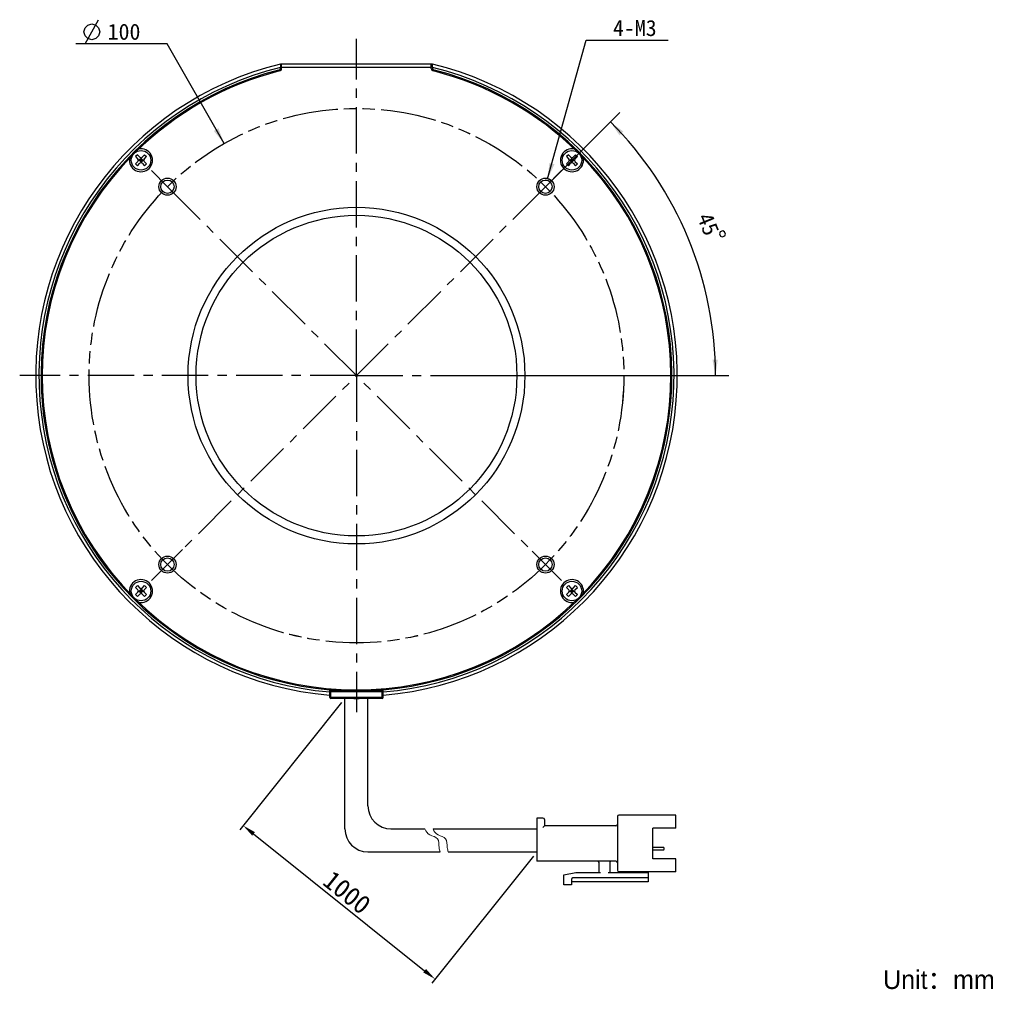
# Model space of a CAD drawing. Header units: millimetres. Extents: x 73 to 257, y 4 to 276.
# Tile 1 of 6: x 73 to 257, y 4 to 185. Entities that reach past the tile are written whole.
import ezdxf
from ezdxf.enums import TextEntityAlignment as Align

# ---------------------------------------------------------------- set-up
doc = ezdxf.new("R2010")
doc.units = ezdxf.units.MM
doc.header["$LTSCALE"] = 23.1
doc.header["$PDMODE"] = 3
doc.header["$PDSIZE"] = 8
doc.linetypes.add('CENTER', pattern=[0.6, 0.375, -0.075, 0.075, -0.075])
doc.linetypes.add('PHANTOM', pattern=[0.8, 0.45, -0.05, 0.1, -0.05, 0.1, -0.05])
doc.layers.get('0').update_dxf_attribs({"linetype": 'CONTINUOUS'})
doc.layers.get('Defpoints').update_dxf_attribs({"linetype": 'CONTINUOUS', "lineweight": 18})
for name, color, linetype in [('00_COMPONENTS', 7, 'CONTINUOUS'), ('03_ALL_AXES', 7, 'CONTINUOUS'), ('07_ALL_HOLES', 7, 'CONTINUOUS'), ('50_ALL_DETAILS', 7, 'CONTINUOUS'), ('51__DRAFT_DIMS', 7, 'CONTINUOUS')]:
    doc.layers.add(name, color=color, linetype=linetype)
for name, color, linetype, lineweight in [('标注', 3, 'CONTINUOUS', 25), ('粗实线', 7, 'CONTINUOUS', 30), ('细实线', 7, 'CONTINUOUS', 15)]:
    doc.layers.add(name, color=color, linetype=linetype, lineweight=lineweight)
doc.styles.get("Standard").update_dxf_attribs({"font": 'simfang.ttf'})
doc.dimstyles.new('CST Standard', dxfattribs={"dimtxt": 3.5, "dimasz": 2.5, "dimexe": 1, "dimexo": 1, "dimgap": 0.6, "dimtad": 1, "dimtoh": 1, "dimdsep": 46, "dimtxsty": 'STANDARD', "dimcen": -2.5, "dimdle": 5, "dimadec": 1, "dimazin": 2, "dimtfac": 1, "dimtofl": 0, "dimtmove": 0, "dimatfit": 0, "dimfxl": 1, "dimtolj": 1, "dimarcsym": 0})
doc.dimstyles.new('DIMSTYLE_2', dxfattribs={"dimtxt": 3, "dimasz": 3, "dimexe": 2.5, "dimexo": 0.5, "dimtad": 1, "dimdsep": 46, "dimtxsty": 'STANDARD', "dimblk": '_FILLED', "dimblk1": '_FILLED', "dimblk2": '_FILLED', "dimcen": 0.09, "dimclrt": 3, "dimazin": 2, "dimtp": 0.1, "dimtm": 0.1, "dimtfac": 1, "dimtofl": 0, "dimtmove": 0, "dimatfit": 1, "dimldrblk": '_FILLED', "dimfxl": 1, "dimtolj": 1, "dimarcsym": 0})
doc.dimstyles.new('DIMSTYLE_3', dxfattribs={"dimtxt": 3, "dimasz": 3, "dimexe": 2.5, "dimexo": 0.5, "dimgap": 3, "dimtad": 1, "dimdec": 1, "dimdsep": 46, "dimtxsty": 'STANDARD', "dimblk": '_FILLED', "dimblk1": '_FILLED', "dimblk2": '_FILLED', "dimcen": 0.09, "dimclrt": 3, "dimazin": 2, "dimtp": 0.5, "dimtm": 0.5, "dimtfac": 1, "dimtdec": -1, "dimtofl": 0, "dimtmove": 0, "dimatfit": 3, "dimldrblk": '_FILLED', "dimfxl": 1, "dimtolj": 1, "dimarcsym": 0})
doc.dimstyles.new('DIMSTYLE_4', dxfattribs={"dimtxt": 3, "dimasz": 3, "dimexe": 2.5, "dimexo": 0.5, "dimtad": 1, "dimdsep": 46, "dimtxsty": 'STANDARD', "dimblk": '_FILLED', "dimblk1": '_FILLED', "dimblk2": '_FILLED', "dimcen": 0.09, "dimclrt": 3, "dimazin": 2, "dimtp": 0.3, "dimtm": 0.3, "dimtfac": 1, "dimtofl": 0, "dimtmove": 0, "dimatfit": 1, "dimldrblk": '_FILLED', "dimfxl": 1, "dimtolj": 1, "dimarcsym": 0})

# ---------------------------------------------------------------- blocks, each defined once
blk = doc.blocks.new('_FILLED')
at = {"color": 0, "linetype": 'ByBlock'}
blk.add_solid([(0, 0), (-1, 0.167), (-1, -0.167)], dxfattribs=at)
blk = doc.blocks.new('*D3')
at = {"layer": '51__DRAFT_DIMS', "color": 4}
for p, q in [((171.33, 155.22), (178.55, 181.22)), ((178.55, 181.22), (182.05, 181.22)), ((182.05, 181.22), (193.86, 181.22))]:
    blk.add_line(p, q, dxfattribs=at)
at = {"layer": '51__DRAFT_DIMS', "color": 4, "xscale": 3, "yscale": 3, "zscale": 3, "rotation": 254.4833101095}
blk.add_blockref('_FILLED', (171.33, 155.22), dxfattribs=at)
at = {"layer": '51__DRAFT_DIMS', "color": 3}
blk.add_text('4-M3', height=3, dxfattribs=at).set_placement((183.55, 181.97))
blk = doc.blocks.new('*D4')
at = {"layer": '51__DRAFT_DIMS', "color": 4}
for p, q in [((171.28, 154.13), (184.83, 167.67)), ((157.35, 118.42), (205.23, 118.42))]:
    blk.add_line(p, q, dxfattribs=at)
for start, end in [(22.5, 45), (0, 22.5)]:
    blk.add_arc((135.57, 118.42), 67.16, start, end, dxfattribs=at)
for points in [[(185.49, 164.08), (183.06, 165.91), (184.77, 163.39)], [(202.16, 121.4), (202.73, 118.42), (203.16, 121.43)]]:
    blk.add_solid(points, dxfattribs=at)
at = {"layer": '51__DRAFT_DIMS', "color": 3}
blk.add_text('45', height=3, rotation=-67.5, dxfattribs=at).set_placement((200, 146.19), align=Align.CENTER)
blk = doc.blocks.new('*D5')
at = {"layer": '51__DRAFT_DIMS', "color": 4}
for p, q in [((96.65, 180.52), (83.05, 180.52)), ((100.15, 180.52), (96.65, 180.52)), ((110.8, 161.85), (100.15, 180.52))]:
    blk.add_line(p, q, dxfattribs=at)
at = {"layer": '51__DRAFT_DIMS', "color": 4, "xscale": 3, "yscale": 3, "zscale": 3, "rotation": 299.6918250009}
blk.add_blockref('_FILLED', (110.8, 161.85), dxfattribs=at)
at = {"layer": '51__DRAFT_DIMS', "color": 3}
blk.add_text('100', height=3, dxfattribs=at).set_placement((95.15, 181.27), align=Align.RIGHT)
blk = doc.blocks.new('*D9')
at = {"layer": 'Defpoints', "color": 0}
for p in [(133.41, 58.02), (169.3, 29.3), (150.27, 5.5)]:
    blk.add_point(p, dxfattribs=at)
at = {"layer": '标注', "color": 0, "linetype": 'Continuous', "lineweight": -2, "ltscale": 3}
for p, q in [((132.78, 57.24), (113.75, 33.44)), ((168.68, 28.52), (149.65, 4.72))]:
    blk.add_line(p, q, dxfattribs=at)
at = {"layer": '标注', "color": 9, "linetype": 'Continuous', "lineweight": -2, "ltscale": 3}
blk.add_line((116.32, 32.66), (148.32, 7.07), dxfattribs=at)
at = {"layer": '标注', "color": 9}
for points in [[(116.58, 32.99), (116.06, 32.34), (114.37, 34.22)], [(148.06, 6.74), (148.58, 7.39), (150.27, 5.5)]]:
    blk.add_solid(points, dxfattribs=at)
at = {"layer": '标注', "color": 7, "insert": (133.8, 21.71), "char_height": 3.5, "attachment_point": 5, "rotation": 321.3402}
blk.add_mtext('\\A1;1000{}{{\\H0.7x;}{}}', dxfattribs=at)

msp = doc.modelspace()

# ---------------------------------------------------------------- linework, layer by layer
msp.add_line((135.091, 58.0169), (136.0471, 58.0169))
at = {"layer": '00_COMPONENTS', "color": 7}
for p, q in [((121.369, 176.7123), (121.369, 176.0946)), ((121.569, 176.7123), (121.369, 176.7123)), ((121.369, 176.0941), (121.369, 176.0724)), ((121.569, 175.9168), (121.569, 176.7607)), ((121.569, 176.7607), (149.569, 176.7607)), ((121.569, 176.1607), (149.569, 176.1607)), ((149.569, 175.9168), (149.569, 176.7607)), ((149.769, 176.7123), (149.569, 176.7123)), ((149.769, 176.0946), (149.769, 176.7123)), ((149.769, 176.0724), (149.769, 176.0941)), ((94.5922, 159.7473), (94.2387, 159.3937)), ((94.2387, 159.3937), (94.6983, 158.9341)), ((94.2387, 158.0502), (94.6983, 158.5098)), ((94.5922, 159.7473), (95.0518, 159.2877)), ((94.7861, 158.722), (95.7418, 158.722)), ((95.264, 159.0755), (94.9104, 158.722)), ((94.9104, 158.722), (95.264, 158.3684)), ((95.0872, 158.5452), (95.4407, 158.8988)), ((95.0872, 158.8988), (95.4407, 158.5452)), ((95.264, 158.2442), (95.264, 159.1998)), ((95.264, 159.0755), (95.6175, 158.722)), ((95.6175, 158.722), (95.264, 158.3684)), ((95.4761, 159.2877), (95.9357, 159.7473)), ((95.8296, 158.9341), (96.2893, 159.3937)), ((95.8296, 158.5098), (96.2893, 158.0502)), ((95.9357, 159.7473), (96.2893, 159.3937)), ((175.2024, 159.7473), (174.8488, 159.3937)), ((174.8488, 159.3937), (175.3084, 158.9341)), ((174.8488, 158.0502), (175.3084, 158.5098)), ((175.2024, 159.7473), (175.662, 159.2877)), ((175.3963, 158.722), (176.3519, 158.722)), ((175.8741, 159.0755), (175.5206, 158.722)), ((175.5206, 158.722), (175.8741, 158.3684)), ((175.6974, 158.5452), (176.0509, 158.8988)), ((175.6974, 158.8988), (176.0509, 158.5452)), ((175.8741, 158.2442), (175.8741, 159.1998)), ((175.8741, 159.0755), (176.2277, 158.722)), ((176.2277, 158.722), (175.8741, 158.3684)), ((176.0863, 159.2877), (176.5459, 159.7473)), ((176.4398, 158.9341), (176.8994, 159.3937)), ((176.4398, 158.5098), (176.8994, 158.0502)), ((176.5459, 159.7473), (176.8994, 159.3937)), ((94.2387, 158.0502), (94.5922, 157.6967)), ((94.5922, 157.6967), (95.0518, 158.1563)), ((95.4761, 158.1563), (95.9357, 157.6967)), ((96.2893, 158.0502), (95.9357, 157.6967)), ((174.8488, 158.0502), (175.2024, 157.6967)), ((175.2024, 157.6967), (175.662, 158.1563)), ((176.0863, 158.1563), (176.5459, 157.6967)), ((176.8994, 158.0502), (176.5459, 157.6967)), ((94.5922, 79.1371), (94.2387, 78.7836)), ((94.2387, 78.7836), (94.6983, 78.3239)), ((94.2387, 77.4401), (94.6983, 77.8997)), ((94.2387, 77.4401), (94.5922, 77.0865)), ((94.5922, 79.1371), (95.0518, 78.6775)), ((94.5922, 77.0865), (95.0518, 77.5461)), ((94.7861, 78.1118), (95.7418, 78.1118)), ((95.264, 78.4654), (94.9104, 78.1118)), ((94.9104, 78.1118), (95.264, 77.7583)), ((95.0872, 78.2886), (95.4407, 77.935)), ((95.0872, 77.935), (95.4407, 78.2886)), ((95.264, 77.634), (95.264, 78.5896)), ((95.264, 78.4654), (95.6175, 78.1118)), ((95.6175, 78.1118), (95.264, 77.7583)), ((95.4761, 78.6775), (95.9357, 79.1371)), ((95.4761, 77.5461), (95.9357, 77.0865)), ((95.8296, 78.3239), (96.2893, 78.7836)), ((95.8296, 77.8997), (96.2893, 77.4401)), ((95.9357, 79.1371), (96.2893, 78.7836)), ((96.2893, 77.4401), (95.9357, 77.0865)), ((175.2024, 79.1371), (174.8488, 78.7836)), ((174.8488, 78.7836), (175.3084, 78.3239)), ((174.8488, 77.4401), (175.3084, 77.8997)), ((174.8488, 77.4401), (175.2024, 77.0865)), ((175.2024, 79.1371), (175.662, 78.6775)), ((175.2024, 77.0865), (175.662, 77.5461)), ((175.3963, 78.1118), (176.3519, 78.1118)), ((175.8741, 78.4654), (175.5206, 78.1118)), ((175.5206, 78.1118), (175.8741, 77.7583)), ((175.6974, 78.2886), (176.0509, 77.935)), ((175.6974, 77.935), (176.0509, 78.2886)), ((175.8741, 77.634), (175.8741, 78.5896)), ((175.8741, 78.4654), (176.2277, 78.1118)), ((176.2277, 78.1118), (175.8741, 77.7583)), ((176.0863, 78.6775), (176.5459, 79.1371)), ((176.0863, 77.5461), (176.5459, 77.0865)), ((176.4398, 78.3239), (176.8994, 78.7836)), ((176.4398, 77.8997), (176.8994, 77.4401)), ((176.5459, 79.1371), (176.8994, 78.7836)), ((176.8994, 77.4401), (176.5459, 77.0865)), ((130.569, 58.2169), (130.569, 59.8302)), ((140.369, 59.5169), (130.769, 59.5169)), ((140.569, 58.2169), (140.569, 59.8303)), ((140.369, 58.0169), (130.769, 58.0169))]:
    msp.add_line(p, q, dxfattribs=at)
at = {"layer": '00_COMPONENTS', "color": 4}
for p, q in [((130.569, 59.3169), (140.569, 59.3169)), ((130.769, 58.0169), (130.769, 59.8173)), ((140.369, 58.0169), (140.369, 59.8172)), ((140.569, 58.2169), (130.569, 58.2169))]:
    msp.add_line(p, q, dxfattribs=at)
at = {"layer": '00_COMPONENTS', "color": 7}
for centre, radius in [((95.264, 158.722), 1.825), ((175.8741, 158.722), 1.825), ((100.2137, 153.7722), 1.6), ((100.2137, 153.7722), 1.25), ((170.9244, 153.7722), 1.6), ((170.9244, 153.7722), 1.25), ((135.569, 118.4169), 31.5), ((135.569, 118.4169), 30), ((100.2137, 83.0616), 1.6), ((100.2137, 83.0616), 1.25), ((170.9244, 83.0616), 1.6), ((170.9244, 83.0616), 1.25), ((95.264, 78.1118), 1.825), ((175.8741, 78.1118), 1.825)]:
    msp.add_circle(centre, radius, dxfattribs=at)
for centre, radius, start, end in [((135.5693, 118.419), 60.0003, 103.690617, 265.219732), ((135.5693, 118.419), 59.4, 103.831764, 265.171155), ((135.569, 118.4169), 59, 104.303537, 265.138595), ((135.569, 118.4169), 58.8, 104.153433, 134.628457), ((120.869, 176.0724), 0.5, 284.303537, 360), ((121.069, 175.9168), 0.5, 284.153433, 360), ((135.5693, 118.419), 59.9999, 274.779772, 76.309867), ((135.5693, 118.419), 59.4, 274.82834, 76.168724), ((135.569, 118.4169), 59, 274.861405, 75.696463), ((150.069, 175.9168), 0.5, 180, 255.846567), ((150.269, 176.0724), 0.5, 180, 255.696463), ((135.569, 118.4169), 58.8, 45.238893, 75.846567), ((95.264, 158.722), 2.15, 168.739775, 101.260225), ((175.8741, 158.722), 2.15, 78.739775, 11.260225), ((135.569, 118.4169), 58.8, 135.371566, 224.761107), ((94.4861, 158.722), 0.3, 315, 45), ((95.264, 159.4998), 0.3, 225, 315), ((96.0418, 158.722), 0.3, 135, 225), ((175.0963, 158.722), 0.3, 315, 45), ((175.8741, 159.4998), 0.3, 225, 315), ((176.6519, 158.722), 0.3, 135, 225), ((135.569, 118.4169), 58.8, 315.371545, 44.761107), ((95.264, 157.9442), 0.3, 45, 135), ((175.8741, 157.9442), 0.3, 45, 135), ((95.264, 78.1118), 2.15, 258.739775, 191.260225), ((175.8741, 78.1118), 2.15, 348.739775, 281.260225), ((94.4861, 78.1118), 0.3, 315, 45), ((95.264, 78.8896), 0.3, 225, 315), ((95.264, 77.334), 0.3, 45, 135), ((96.0418, 78.1118), 0.3, 135, 225), ((175.0963, 78.1118), 0.3, 315, 45), ((175.8741, 78.8896), 0.3, 225, 315), ((175.8741, 77.334), 0.3, 45, 135), ((176.6519, 78.1118), 0.3, 135, 225), ((135.569, 118.4169), 58.8, 225.238893, 314.628478), ((130.769, 59.3169), 0.2, 90, 180), ((140.369, 59.3169), 0.2, 0, 90), ((130.769, 58.2169), 0.2, 180, 270), ((140.369, 58.2169), 0.2, 270, 360)]:
    msp.add_arc(centre, radius, start, end, dxfattribs=at)
at = {"layer": '03_ALL_AXES', "color": 1, "linetype": 'CENTER'}
for q in [(135.569, 181.4169), (72.569, 118.4169), (135.569, 55.4169), (198.569, 118.4169)]:
    msp.add_line((135.569, 118.4169), q, dxfattribs=at)
at = {"layer": '07_ALL_HOLES', "color": 1, "linetype": 'CENTER'}
for p, q in [((100.2137, 153.7722), (97.2085, 156.7774)), ((170.9244, 153.7722), (173.9296, 156.7774)), ((100.2137, 153.7722), (168.4344, 85.5515)), ((170.9244, 153.7722), (103.0267, 85.8746)), ((100.2137, 83.0616), (103.0267, 85.8746)), ((170.9244, 83.0616), (168.4344, 85.5515)), ((100.2137, 83.0616), (97.2085, 80.0563)), ((170.9244, 83.0616), (173.9296, 80.0563))]:
    msp.add_line(p, q, dxfattribs=at)
at = {"layer": '07_ALL_HOLES', "color": 1, "linetype": 'PHANTOM'}
msp.add_circle((135.569, 118.4169), 50, dxfattribs=at)
at = {"layer": '50_ALL_DETAILS', "color": 4, "linetype": 'PHANTOM'}
msp.add_circle((135.5693, 118.4163), 50, dxfattribs=at)
at = {"layer": '51__DRAFT_DIMS', "color": 3}
msp.add_line((84.7956, 180.5248), (87.2956, 185.0248), dxfattribs=at)
for points in [[(84.5456, 182.7748), (84.7956, 183.5248), (85.2956, 184.0248), (86.0456, 184.2748), (86.7956, 184.0248), (87.2956, 183.5248), (87.5456, 182.7748), (87.2956, 182.0248), (86.7956, 181.5248), (86.0456, 181.2748), (85.2956, 181.5248), (84.7956, 182.0248), (84.5456, 182.7748)], [(204.0816, 145.4935), (203.6196, 145.3021), (203.4843, 144.9755), (203.6757, 144.5135), (204.0023, 144.3782), (204.4643, 144.5696), (204.5996, 144.8962), (204.4082, 145.3582), (204.0816, 145.4935)]]:
    msp.add_lwpolyline(points, dxfattribs=at)
at = {"layer": '51__DRAFT_DIMS', "color": 4}
msp.add_arc((170.9244, 153.7722), 1.5, 45, 92.918259, dxfattribs=at)
at = {"layer": '粗实线', "ltscale": 3}
for p, q in [((133.4058, 33.6054), (133.4058, 58.0169)), ((137.7137, 37.9133), (137.7137, 58.0169)), ((142.0216, 33.6054), (148.3685, 33.6054)), ((149.8929, 33.6054), (169.3049, 33.6054)), ((137.7137, 29.2975), (151.2175, 29.2975)), ((152.7419, 29.2975), (169.3049, 29.2975))]:
    msp.add_line(p, q, dxfattribs=at)
at = {"layer": '粗实线'}
for p, q in [((169.3049, 35.6158), (169.3049, 27.5744)), ((170.4537, 35.6158), (169.3049, 35.6158)), ((170.7409, 35.3286), (170.7409, 34.1798)), ((184.3826, 35.903), (184.3826, 25.8512)), ((195.296, 36.1902), (184.6698, 36.1902)), ((195.296, 33.749), (195.296, 36.1902)), ((184.0954, 34.1798), (170.7409, 34.1798)), ((195.296, 33.749), (190.9881, 33.749)), ((190.9881, 28.0052), (190.9881, 33.749)), ((190.9881, 30.16), (192.9697, 30.16)), ((190.9881, 29.6565), (192.9697, 29.6565)), ((193.1133, 29.8001), (193.1133, 30.0164)), ((195.296, 28.0052), (190.9881, 28.0052)), ((195.296, 25.564), (195.296, 28.0052)), ((184.0954, 27.5744), (169.3049, 27.5744)), ((180.9363, 25.4204), (180.9363, 27.2872)), ((182.9466, 27.2872), (182.9466, 25.4204)), ((174.3308, 24.9896), (176.6284, 25.4204)), ((174.3308, 23.1229), (174.3308, 24.9896)), ((175.7668, 24.1281), (175.7668, 23.1229)), ((190.1265, 24.4153), (176.054, 24.4153)), ((176.6284, 25.4204), (181.2235, 25.4204)), ((182.6594, 25.4204), (190.1265, 25.4204)), ((195.296, 25.564), (184.6698, 25.564)), ((188.4033, 25.4204), (188.4033, 25.564)), ((190.1265, 25.564), (190.1265, 23.6973)), ((175.7668, 23.1229), (174.3308, 23.1229)), ((190.1265, 23.6973), (175.7668, 23.6973))]:
    msp.add_line(p, q, dxfattribs=at)
at = {"layer": '粗实线', "ltscale": 3}
for centre in [(142.0216, 37.9133), (137.7137, 33.6054)]:
    msp.add_arc(centre, 4.3079, 180, 270, dxfattribs=at)
at = {"layer": '粗实线'}
for centre, radius, start, end in [((170.4537, 35.3286), 0.2872, 0, 90), ((184.6698, 35.903), 0.2872, 90, 180), ((184.0954, 34.467), 0.2872, 270, 0), ((192.9697, 30.0164), 0.1436, 0, 90), ((192.9697, 29.8001), 0.1436, 270, 0), ((180.6491, 27.2872), 0.2872, 0, 90), ((183.2338, 27.2872), 0.2872, 90, 180), ((184.0954, 27.2872), 0.2872, 0, 90), ((184.6698, 25.8512), 0.2872, 180, 270), ((176.054, 24.1281), 0.2872, 90, 180)]:
    msp.add_arc(centre, radius, start, end, dxfattribs=at)
msp.add_open_spline([(170.7409, 34.1798), (170.7371, 34.176), (170.7237, 34.1626), (170.6968, 34.1357), (170.6579, 34.0968), (170.6114, 34.0503), (170.5604, 33.9993), (170.5073, 33.9462), (170.4715, 33.9105), (170.4537, 33.8926)], degree=3, knots=[0, 0, 0, 0, 132.44496021, 469.29186831, 937.59263349, 1489.92739949, 2093.19286428, 2719.61557646, 3341.62114333, 3341.62114333, 3341.62114333, 3341.62114333], dxfattribs=at)
at = {"layer": '细实线', "ltscale": 3}
for points, knots in [([(148.3685, 33.6054), (148.5413, 33.1283), (149.125, 32.3641), (151.0762, 31.9778), (150.9351, 30.3813), (151.1312, 29.5555), (151.2175, 29.2975)], [0, 0, 0, 0, 610.83119015, 1204.5829362, 1830.46368675, 2133.90260583, 2133.90260583, 2133.90260583, 2133.90260583]), ([(149.8929, 33.6054), (150.0657, 33.1283), (150.6494, 32.3641), (152.6006, 31.9778), (152.4595, 30.3813), (152.6556, 29.5555), (152.7419, 29.2975)], [0, 0, 0, 0, 609.2601643, 1201.48481194, 1825.75582997, 2128.41432004, 2128.41432004, 2128.41432004, 2128.41432004])]:
    msp.add_open_spline(points, degree=3, knots=knots, dxfattribs=at)

# ---------------------------------------------------------------- texts
at = {"insert": (234.0697, 7.1444), "char_height": 3.5, "width": 66.074441, "attachment_point": 1}
msp.add_mtext('{\\fFZLanTingHei-R-GBK|b0|i0|c134|p2;Unit：mm}', dxfattribs=at)

# ---------------------------------------------------------------- dimensions: what is measured, and where the dimension line sits
at = {"layer": '51__DRAFT_DIMS', "color": 4}
for p1, p2, text, dimstyle, picture, middle in [((110.8026, 161.8514), (160.336, 74.9812), '%%c<>', 'DIMSTYLE_4', '*D5', (91.8503, 182.7748)), ((171.3257, 155.2176), (170.5231, 152.3269), '4-M3\\P ', 'DIMSTYLE_2', '*D3', (187.9521, 183.4734))]:
    dim = msp.add_diameter_dim_2p(p1=p1, p2=p2, text=text, dimstyle=dimstyle, override={"dimtih": 1, "dimtoh": 1, "dimpost": '<>'}, dxfattribs=at)
    dim.commit()
    dim.dimension.update_dxf_attribs({"geometry": picture, "text_midpoint": middle, "dimtype": 163})
dim = msp.add_angular_dim_2l(base=(197.6159, 144.1176), line1=((156.1824, 118.4169), (156.854, 118.4169)), line2=((170.4495, 153.2973), (170.9244, 153.7722)), dimstyle='DIMSTYLE_3', dxfattribs=at)
dim.commit()
dim.dimension.update_dxf_attribs({"geometry": '*D4', "text_midpoint": (197.2513, 144.9808), "dimtype": 162})
at = {"layer": '标注', "color": 9, "ltscale": 3}
dim = msp.add_linear_dim(base=(150.2701, 5.504), p1=(133.4058, 58.0169), p2=(169.3049, 29.2975), angle=321.340192, text='1000{}{{\\H0.7x;}{}}', dimstyle='CST Standard', override={"dimlfac": 2, "dimclrd": 9, "dimclrt": 7}, dxfattribs=at)
dim.commit()
dim.dimension.update_dxf_attribs({"geometry": '*D9', "text_midpoint": (133.8011, 21.7144)})

doc.saveas('drawing.dxf')
